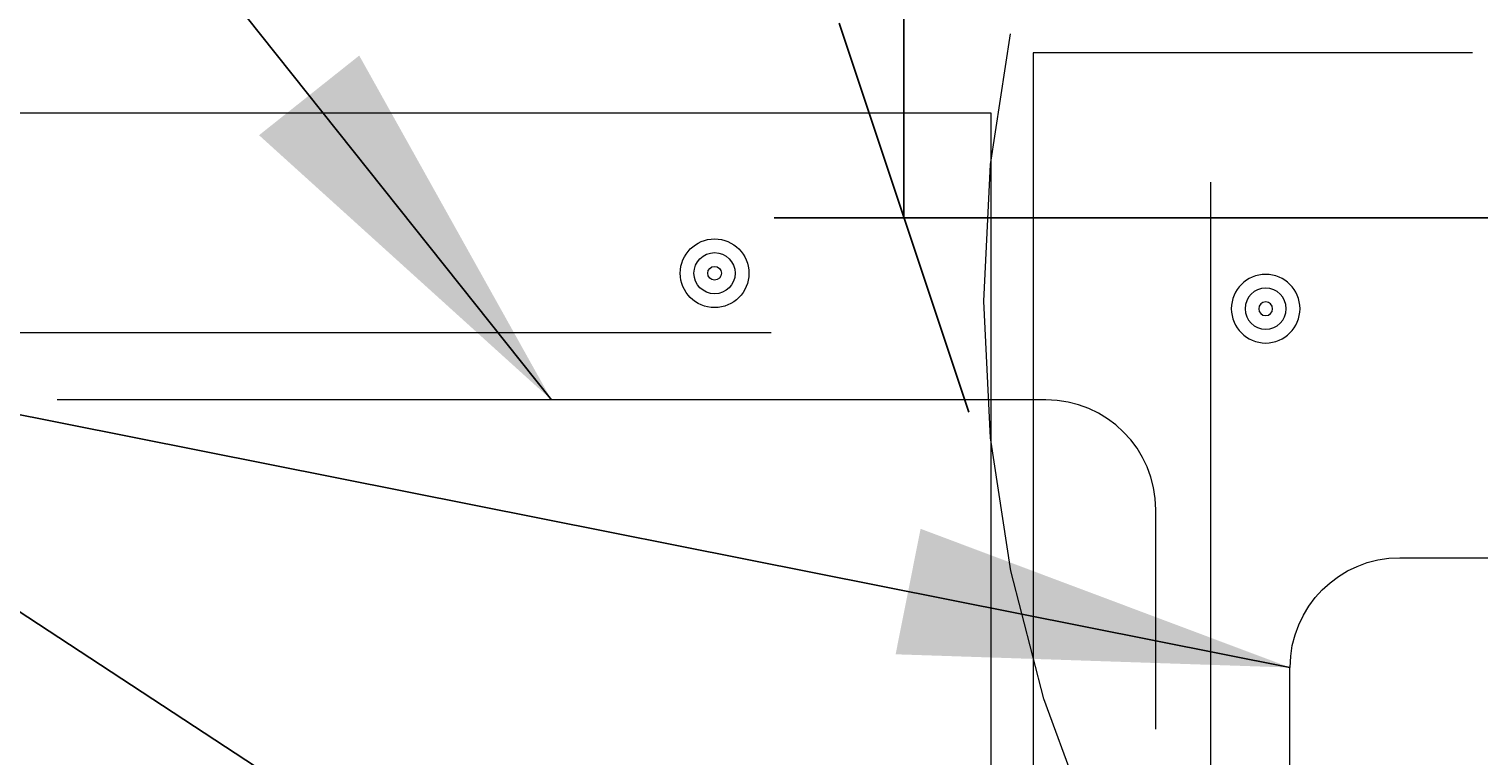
# Model space of a CAD drawing. Header units: millimetres. Extents: x 10617.8 to 10660.2, y 1160.5 to 1187.
# Tile 12 of 81: x 10648.473 to 10649.573, y 1164.341 to 1164.892. Entities that reach past the tile are written whole.
import ezdxf

# ---------------------------------------------------------------- set-up
doc = ezdxf.new("R2010")
doc.units = ezdxf.units.MM
doc.header["$LTSCALE"] = 0.1
doc.header["$MEASUREMENT"] = 0
doc.linetypes.add('DGN Style 3', pattern=[9.126915, 6.519225, -2.60769])
for name, color, linetype, lineweight in [('G-ANNO-TEXT', 7, 'Continuous', 0), ('S-FNDN-FTNG', 48, 'Continuous', 13), ('S-REIN-RBAR', 5, 'Continuous', 13)]:
    doc.layers.add(name, color=color, linetype=linetype, lineweight=lineweight)
doc.styles.add('1 20', font='arial.ttf', dxfattribs={"height": 0.25})
doc.dimstyles.new('1 20', dxfattribs={"dimscale": 0.00328, "dimtxt": 0.25, "dimasz": 90, "dimexe": 30, "dimexo": 30, "dimgap": 30, "dimtad": 1, "dimdec": 0, "dimlfac": 304.9, "dimzin": 11, "dimdsep": 46, "dimlunit": 5, "dimtxsty": '1 20', "dimblk": '_Oblique_0.3', "dimcen": 0.09, "dimadec": 4, "dimazin": 3, "dimtfac": 0.00328, "dimtdec": 0, "dimtofl": 0, "dimtmove": 0, "dimatfit": 3, "dimfxl": 1, "dimfrac": 2, "dimtolj": 1, "dimtzin": 11, "dimarcsym": 0})

# ---------------------------------------------------------------- blocks, each defined once
blk = doc.blocks.new('REINFDOT')
for radius in [0.0794, 0.0476, 0.0159]:
    blk.add_circle((0, 0), radius)
blk = doc.blocks.new('REINF. DOT_1')
at = {"layer": 'S-REIN-RBAR', "extrusion": (0, 0, -1), "xscale": 100, "yscale": -100, "zscale": 100, "rotation": 89.99999999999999}
blk.add_blockref('REINFDOT', (-927.95, 624.57), dxfattribs=at)
blk = doc.blocks.new('REINF. DOT')
at = {"layer": 'S-REIN-RBAR', "xscale": 100, "yscale": 100, "zscale": 100, "rotation": 90.00000000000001}
blk.add_blockref('REINFDOT', (927.95, 624.57), dxfattribs=at)
blk = doc.blocks.new('_Oblique_0.3')
at = {"color": 0, "linetype": 'ByBlock', "lineweight": -2}
for p, q in [((0.5, 0.1667), (-0.5, -0.1667)), ((0, 0), (-1, 0))]:
    blk.add_line(p, q, dxfattribs=at)
blk = doc.blocks.new('*D51')
at = {"layer": 'Defpoints', "color": 0, "lineweight": 0, "transparency": 16777216}
for p in [(10649.1367, 1168.8155), (10650.1608, 1168.8155), (10649.7026, 1164.7488)]:
    blk.add_point(p, dxfattribs=at)
at = {"layer": 'G-ANNO-TEXT', "color": 0, "lineweight": -2, "transparency": 16777216}
for p, q in [((10650.0624, 1168.8155), (10649.0383, 1168.8155)), ((10649.1367, 1165.044), (10649.1367, 1168.5203)), ((10649.6042, 1164.7488), (10649.0383, 1164.7488))]:
    blk.add_line(p, q, dxfattribs=at)
at = {"layer": 'G-ANNO-TEXT', "color": 0, "lineweight": -2, "transparency": 16777216, "xscale": 0.2952, "yscale": 0.2952, "zscale": 0.2952}
for p, rotation in [((10649.1367, 1168.8155), 90), ((10649.1367, 1164.7488), 270)]:
    blk.add_blockref('_Oblique_0.3', p, dxfattribs=dict(at, rotation=rotation))
at = {"layer": 'G-ANNO-TEXT', "color": 0, "transparency": 16777216, "insert": (10648.9105, 1166.7822), "char_height": 0.25, "attachment_point": 5, "rotation": 90, "style": '1 20'}
blk.add_mtext('\\A1;1380', dxfattribs=at)

msp = doc.modelspace()

# ---------------------------------------------------------------- linework, layer by layer
at = {"layer": 'G-ANNO-TEXT'}
for p, q in [((10632.8051, 1164.8283, 89.4005), (10649.2027, 1164.8283, 89.4005)), ((10649.2027, 1164.8283, 89.4005), (10649.2027, 1164.1653, 89.4005))]:
    msp.add_line(p, q, dxfattribs=at)
at = {"layer": 'G-ANNO-TEXT', "linetype": 'DGN Style 3'}
msp.add_circle((10650.2116, 1164.6855, 88.5208), 1.0144, dxfattribs=at)
at = {"layer": 'S-FNDN-FTNG', "elevation": 89.4005, "flags": 128}
msp.add_lwpolyline([(10649.5678, 1164.8738), (10649.2346, 1164.8738), (10649.2346, 1163.3742)], dxfattribs=at)
at = {"layer": 'S-REIN-RBAR'}
for p, q in [((10649.3694, 1162.6244, 89.4005), (10649.3694, 1164.7759, 89.4005)), ((10632.8051, 1164.6617, 89.4005), (10649.0361, 1164.6617, 89.4005)), ((10649.2444, 1164.6106, 89.4005), (10648.4946, 1164.6106, 89.4005)), ((10649.3277, 1164.3607, 89.4005), (10649.3277, 1164.5273, 89.4005)), ((10649.5128, 1164.4909, 89.4005), (10650.4664, 1164.4909, 89.4005)), ((10649.4294, 1164.241, 89.4005), (10649.4294, 1164.4076, 89.4005))]:
    msp.add_line(p, q, dxfattribs=at)
msp.add_arc((10649.2444, 1164.5273, 89.4005), 0.0833, 0, 90, dxfattribs=at)
at = {"layer": 'S-REIN-RBAR', "extrusion": (0, 0, -1)}
msp.add_arc((-10649.5128, 1164.4076, -89.4005), 0.0833, 0, 90, dxfattribs=at)

# ---------------------------------------------------------------- block references
at = {"layer": 'S-REIN-RBAR', "xscale": 0.00328, "yscale": 0.00328, "zscale": 0.00328, "rotation": 180}
msp.add_blockref('REINF. DOT', (10652.0368, 1166.7553, 89.4005), dxfattribs=at)
at = {"layer": 'S-REIN-RBAR', "extrusion": (0, 0, -1), "xscale": 0.00328, "yscale": 0.00328, "zscale": 0.00328, "rotation": 180}
msp.add_blockref('REINF. DOT_1', (-10646.3673, 1166.7284, -89.4005), dxfattribs=at)

# ---------------------------------------------------------------- dimensions: what is measured, and where the dimension line sits
at = {"layer": 'G-ANNO-TEXT', "color": 1}
dim = msp.add_linear_dim(base=(10649.1367, 1168.8155, 89.4005), p1=(10649.7026, 1164.7488, 89.4005), p2=(10650.1608, 1168.8155, 89.4005), angle=90, text='1380', dimstyle='1 20', dxfattribs=at)
dim.commit()
dim.dimension.update_dxf_attribs({"geometry": '*D51', "text_midpoint": (10648.9105, 1166.7822, 89.4005)})

# ---------------------------------------------------------------- leaders
at = {"layer": 'G-ANNO-TEXT'}
for points in [[(10648.8695, 1164.6106, 89.4005), (10647.7212, 1166.0543, 89.4005), (10647.4856, 1166.0543, 89.4005)], [(10649.4294, 1164.4076, 89.1073), (10648.3371, 1164.625, 89.1073), (10647.7212, 1166.0543, 89.1073)], [(10649.2444, 1163.9397, 89.4005), (10647.1925, 1165.285, 89.4005), (10646.6107, 1165.285, 89.4005)]]:
    msp.add_leader(points, dimstyle='1 20', override={"dimgap": 60}, dxfattribs=at)

doc.saveas('drawing.dxf')
